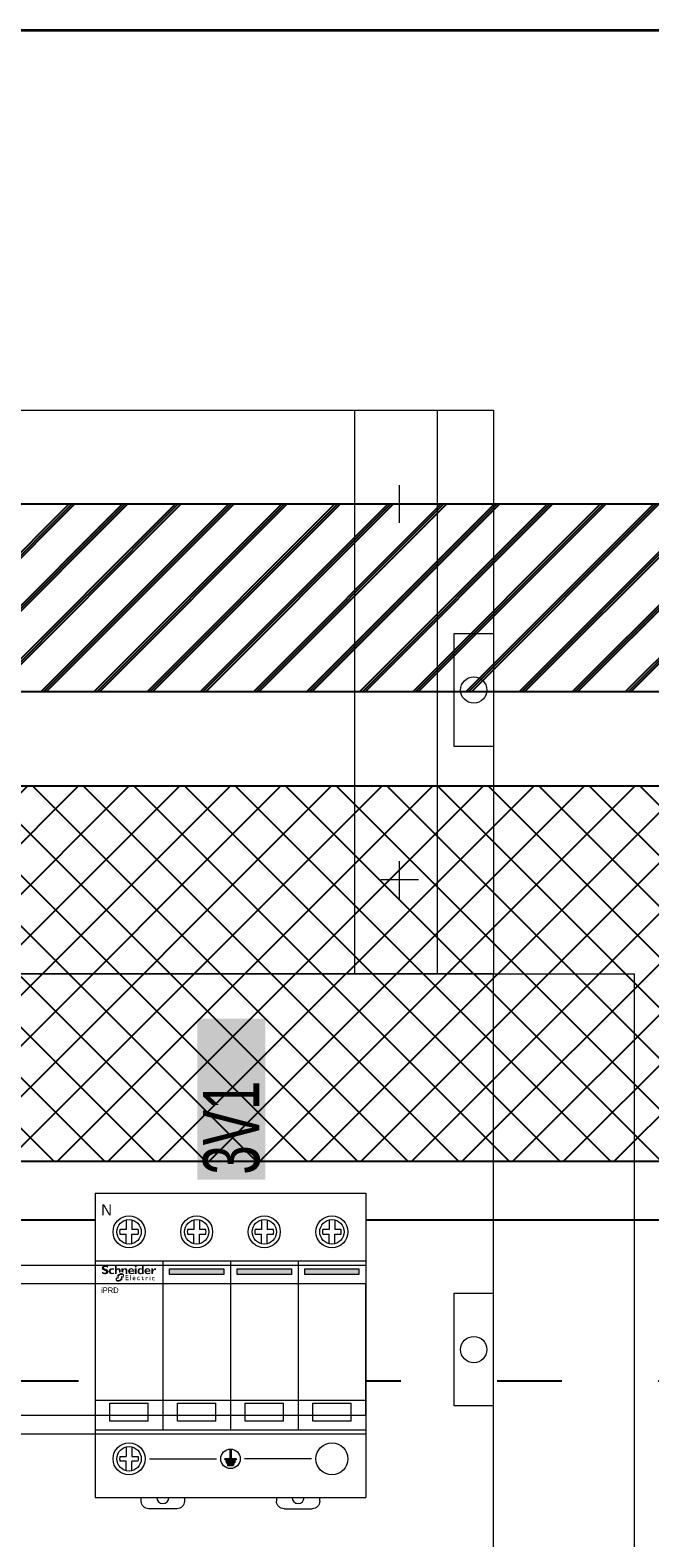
# Model space of a CAD drawing. Header units: millimetres. Extents: x -31 to 6803, y 0 to 664.
# Tile 97 of 118: x 1389 to 1401, y 209 to 237. Entities that reach past the tile are written whole.
import ezdxf
from ezdxf.enums import TextEntityAlignment as Align

# ---------------------------------------------------------------- set-up
doc = ezdxf.new("R2010")
doc.units = ezdxf.units.MM
doc.linetypes.add('ACAD_ISO03W100', pattern=[30, 12, -18])
doc.layers.add('!POMOCNICZE', color=8, linetype='Continuous', plot=False)
for name, color, linetype, lineweight in [('2DE_OBJ_Schneider-Devices', 7, 'Continuous', 25), ('2DE_OBJ_Schneider-Front_Plates', 7, 'Continuous', 0), ('2DE_OBJ_Schneider-Logo', 112, 'Continuous', 0), ('2DE_OBJ_Schneider-Mounting_Plates', 7, 'Continuous', 25), ('2DE_OBJ_Schneider-TAG', 112, 'Continuous', 0)]:
    doc.layers.add(name, color=color, linetype=linetype, lineweight=lineweight)
doc.layers.add('CP_WIPEOUT', color=255, linetype='Continuous')
doc.styles.add('CP_ATTR', font='arial.ttf')
doc.linetypes.add('CPFLEX', pattern='A,0.0001,-0.2,[131,LTYPESHP.SHX,S=0.2,R=0,X=-0.2,Y=0],-0.4,[131,LTYPESHP.SHX,S=0.2,R=180,X=0.2,Y=0],-0.2', length=0.8001)

# ---------------------------------------------------------------- blocks, each defined once
blk = doc.blocks.new('2d_pl_isft160g_600_4m_po_se35_5x4hn0h')
at = {"lineweight": 0}
for p, q in [((15, 0), (485, 0)), ((463, 0), (463, -150)), ((485, 0), (485, -150)), ((475, -30), (475, -20)), ((480, -25), (470, -25)), ((475, -130), (475, -120)), ((480, -125), (470, -125)), ((485, -150), (15, -150))]:
    blk.add_line(p, q, dxfattribs=at)
blk.add_lwpolyline([(485, -150), (15, -150)], dxfattribs=at)
at = {"layer": '2DE_OBJ_Schneider-Front_Plates', "lineweight": 0}
for p, q in [((0, 0), (500, 0)), ((500, 0), (500, -150)), ((500, -150), (0, -150))]:
    blk.add_line(p, q, dxfattribs=at)
for points in [[(500, -89.5), (489.5, -89.5), (489.5, -59.5), (500, -59.5)], [(500, -89.5), (489.5, -89.5), (489.5, -59.5), (500, -59.5)], [(500, -89.5), (489.5, -89.5), (489.5, -59.5), (500, -59.5)], [(500, -150), (0, -150)]]:
    blk.add_lwpolyline(points, dxfattribs=at)
blk.add_circle((494.75, -74.5), 3.5, dxfattribs=at)
blk.add_circle((494.75, -74.5), 3.5, dxfattribs=at)
blk.add_circle((494.75, -74.5), 3.5, dxfattribs=at)
at = {"lineweight": 0, "style": 'CP_ATTR', "flags": 9}
for tag, p in [('MARK3', (0, 0.01)), ('FUNCTION', (0, 0.01)), ('CHARACTER', (0, 0.01)), ('PRODUCER', (0, 0.01)), ('ORDER-NO', (0, 0.01)), ('PRODUCT-TYPE', (0, 0.01)), ('ARTICLE', (0, 0.01)), ('NAME', (0, 0.01)), ('OTHER', (0, 0)), ('LINK', (0, 0)), ('IP', (0, 0)), ('NUMBER_OF_POLES', (0, 0)), ('POWER_LOSSES', (0, 0)), ('POWER', (0, 0)), ('VOLTAGE', (0, 0)), ('CURRENT', (0.01, 0.01)), ('MARK2', (0.01, 0.01)), ('GROUP', (0.01, 0)), ('NUMBER', (0.01, 0)), ('TEXT_01', (0.01, 0))]:
    blk.add_attdef(tag, text='', height=0.0005, dxfattribs=at).set_placement(p, align=Align.MIDDLE_LEFT)
at = {"linetype": 'ByBlock', "lineweight": 0, "style": 'CP_ATTR', "flags": 9}
blk.add_attdef('WEIGHT', text='', height=0.0005, dxfattribs=at).set_placement((0, 0), align=Align.MIDDLE_LEFT)
blk = doc.blocks.new('Logo Schneider_2009')
for points in [[(1.6, 8.1), (1.9, 8), (2.2, 7.9), (2.5, 7.8), (2.7, 7.7), (3, 7.5), (3.2, 7.4), (3.3, 7.3), (3.3, 7.1), (3.3, 7), (3.2, 6.9), (3.1, 6.7), (3, 6.6), (2.7, 6.6), (2.4, 6.6), (2.4, 6.6), (2.2, 6.6), (2, 6.6), (1.8, 6.6), (1.5, 6.7), (1.3, 6.8), (1.1, 6.9), (0.9, 7), (0.6, 7.2), (0.4, 7.3), (0.4, 6), (0.4, 6), (0.7, 5.9), (0.9, 5.8), (1.2, 5.7), (1.4, 5.6), (1.6, 5.5), (1.9, 5.5), (2.1, 5.5), (2.3, 5.4), (2.5, 5.4), (2.6, 5.4), (2.9, 5.4), (3.1, 5.5), (3.4, 5.5), (3.6, 5.6), (3.8, 5.7), (4, 5.8), (4.2, 5.9), (4.3, 6), (4.5, 6.2), (4.6, 6.4), (4.7, 6.6), (4.8, 6.8), (4.8, 7), (4.8, 7.3), (4.8, 7.3), (4.8, 7.6), (4.8, 7.8), (4.7, 8), (4.6, 8.2), (4.4, 8.4), (4.2, 8.6), (4, 8.7), (4, 8.7), (3.8, 8.8), (3.7, 8.9), (3.5, 9), (3.2, 9.1), (2.9, 9.2), (2.6, 9.4), (2.4, 9.4), (2.1, 9.6), (1.9, 9.7), (1.8, 9.9), (1.8, 10), (1.8, 10), (1.8, 10.2), (1.9, 10.3), (2.1, 10.4), (2.4, 10.5), (2.7, 10.5), (2.7, 10.5), (2.9, 10.5), (3.1, 10.5), (3.3, 10.4), (3.5, 10.4), (3.8, 10.3), (4, 10.2), (4.3, 10.1), (4.6, 10), (4.6, 11.1), (4.4, 11.2), (4.2, 11.3), (3.9, 11.4), (3.7, 11.4), (3.4, 11.5), (3.2, 11.5), (3, 11.6), (2.8, 11.6), (2.5, 11.6), (2.4, 11.6), (2.2, 11.6), (1.9, 11.5), (1.7, 11.5), (1.4, 11.4), (1.2, 11.3), (1, 11.2), (0.9, 11.1), (0.8, 11.1), (0.6, 10.9), (0.5, 10.8), (0.4, 10.6), (0.3, 10.3), (0.3, 10.1), (0.2, 9.9), (0.2, 9.8), (0.3, 9.5), (0.3, 9.3), (0.4, 9.1), (0.5, 8.9), (0.7, 8.7), (0.8, 8.6), (1, 8.4), (1.1, 8.4), (1.2, 8.3), (1.4, 8.2)], [(12.3, 6.4), (12.2, 6.3), (12.2, 7.8), (12.1, 8.1), (12.1, 8.3), (12, 8.5), (11.8, 8.6), (11.7, 8.7), (11.5, 8.7), (11.3, 8.7), (11.1, 8.6), (11, 8.5), (10.8, 8.3), (10.7, 8.1), (10.7, 5.5), (9.4, 5.5), (9.4, 11.5), (10.7, 11.5), (10.7, 9), (10.7, 9), (10.8, 9.2), (11, 9.3), (11.2, 9.5), (11.4, 9.6), (11.6, 9.6), (11.9, 9.7), (11.9, 9.7), (12.2, 9.6), (12.4, 9.6), (12.7, 9.5), (12.9, 9.4), (13, 9.3), (13.1, 9.1), (13.2, 8.9), (13.3, 8.7), (13.4, 8.5), (13.4, 8.3), (13.4, 8.1), (13.4, 6.9), (13.3, 6.8), (13.1, 6.8), (13, 6.8), (12.9, 6.7), (12.8, 6.7), (12.6, 6.6), (12.5, 6.5), (12.4, 6.5)], [(8.8, 6.6), (8.6, 6.5), (8.3, 6.5), (8.1, 6.4), (7.9, 6.4), (7.7, 6.4), (7.7, 6.4), (7.4, 6.4), (7.2, 6.4), (7, 6.5), (6.8, 6.7), (6.7, 6.9), (6.6, 7.1), (6.5, 7.3), (6.5, 7.6), (6.5, 7.8), (6.6, 8), (6.6, 8.2), (6.7, 8.3), (6.9, 8.5), (7, 8.6), (7.2, 8.7), (7.5, 8.7), (7.7, 8.7), (7.9, 8.7), (8.1, 8.7), (8.3, 8.6), (8.6, 8.5), (8.8, 8.4), (8.8, 9.4), (8.6, 9.5), (8.4, 9.5), (8.1, 9.6), (7.9, 9.6), (7.7, 9.6), (7.4, 9.7), (7.3, 9.6), (7, 9.6), (6.8, 9.6), (6.6, 9.5), (6.3, 9.4), (6.1, 9.3), (5.9, 9.2), (5.8, 9.1), (5.7, 9), (5.6, 8.9), (5.4, 8.7), (5.3, 8.5), (5.2, 8.3), (5.2, 8), (5.1, 7.8), (5.1, 7.5), (5.1, 7.5), (5.1, 7.2), (5.2, 7), (5.2, 6.8), (5.3, 6.6), (5.5, 6.4), (5.6, 6.2), (5.8, 6), (5.9, 5.9), (6.1, 5.8), (6.3, 5.7), (6.5, 5.6), (6.7, 5.5), (7, 5.5), (7.2, 5.5), (7.5, 5.4), (7.6, 5.5), (7.9, 5.5), (8.1, 5.5), (8.3, 5.6), (8.6, 5.6), (8.8, 5.7)], [(14.3, 6.8), (14.2, 6.9), (14, 6.9), (14, 9.6), (15.3, 9.6), (15.3, 9), (15.5, 9.2), (15.7, 9.3), (15.9, 9.5), (16.1, 9.6), (16.3, 9.6), (16.5, 9.7), (16.6, 9.7), (16.9, 9.6), (17.1, 9.6), (17.3, 9.5), (17.5, 9.4), (17.6, 9.3), (17.8, 9.2), (17.9, 9), (18, 8.8), (18.1, 8.6), (18.1, 8.3), (18.1, 8.1), (18.1, 5.5), (16.8, 5.5), (16.8, 8), (16.8, 8.3), (16.8, 8.5), (16.6, 8.7), (16.5, 8.8), (16.3, 8.8), (16.2, 8.8), (16, 8.8), (15.8, 8.7), (15.7, 8.6), (15.5, 8.4), (15.3, 8.1), (15.3, 6.4), (15.3, 6.4), (15.2, 6.5), (15.1, 6.6), (15, 6.7), (14.8, 6.7), (14.7, 6.8), (14.6, 6.8), (14.4, 6.8)], [(17.4, 4.4), (18.8, 4.4), (18.8, 4.9), (16.8, 4.9), (16.8, 1.3), (18.9, 1.3), (18.9, 1.8), (17.4, 1.8), (17.4, 2.9), (18.8, 2.9), (18.8, 3.3), (17.4, 3.3)], [(20.4, 4.9), (20, 4.9), (20, 1.3), (20.4, 1.3)], [(26.2, 3.7), (26.1, 3.7), (26, 3.7), (25.8, 3.7), (25.6, 3.6), (25.5, 3.6), (25.3, 3.5), (25.2, 3.4), (25.1, 3.3), (25.1, 3.1), (25, 3), (25, 2.8), (24.9, 2.6), (24.9, 2.4), (24.9, 2.4), (24.9, 2.2), (25, 2), (25, 1.9), (25.1, 1.7), (25.2, 1.6), (25.3, 1.6), (25.4, 1.5), (25.6, 1.4), (25.7, 1.3), (25.9, 1.3), (26.1, 1.3), (26.1, 1.3), (26.3, 1.3), (26.5, 1.3), (26.6, 1.4), (26.8, 1.4), (26.8, 1.9), (26.7, 1.8), (26.5, 1.8), (26.3, 1.7), (26.2, 1.7), (26, 1.7), (25.8, 1.8), (25.7, 1.8), (25.6, 1.9), (25.5, 2), (25.4, 2.1), (25.4, 2.3), (25.4, 2.5), (25.4, 2.6), (25.4, 2.8), (25.5, 2.9), (25.6, 3.1), (25.6, 3.1), (25.7, 3.2), (25.9, 3.3), (26.1, 3.3), (26.1, 3.3), (26.2, 3.3), (26.4, 3.2), (26.6, 3.1), (26.7, 3), (26.7, 3.5), (26.7, 3.5), (26.5, 3.6), (26.4, 3.7)], [(29.5, 3.6), (28.7, 3.6), (28.7, 4.1), (27.9, 3.3), (27.9, 3.2), (28.3, 3.2), (28.3, 2), (28.3, 1.9), (28.3, 1.7), (28.4, 1.6), (28.4, 1.5), (28.6, 1.4), (28.7, 1.3), (28.8, 1.3), (29, 1.3), (29.1, 1.3), (29.3, 1.3), (29.4, 1.4), (29.6, 1.4), (29.6, 1.9), (29.5, 1.8), (29.4, 1.8), (29.2, 1.7), (29.1, 1.7), (29, 1.7), (28.8, 1.8), (28.8, 1.9), (28.7, 2.1), (28.7, 3.2), (29.5, 3.2)], [(32.1, 3.5), (31.9, 3.5), (31.9, 3.5), (31.7, 3.5), (31.6, 3.4), (31.5, 3.3), (31.4, 3.1), (31.3, 2.9), (31.3, 3.5), (30.8, 3.5), (30.8, 1.2), (31.3, 1.2), (31.3, 2.4), (31.3, 2.4), (31.3, 2.6), (31.3, 2.7), (31.4, 2.9), (31.5, 3), (31.7, 3.1), (31.8, 3.1), (31.9, 3.1), (32.1, 3), (32.2, 2.9), (32.5, 3.3), (32.4, 3.3), (32.2, 3.4)], [(36.5, 8.1), (36.7, 8.2), (36.8, 8.4), (37, 8.4), (37.2, 8.5), (37.2, 8.4), (37.4, 8.4), (37.7, 8.3), (37.9, 8.2), (38.3, 9.3), (38.1, 9.4), (37.8, 9.6), (37.6, 9.6), (37.4, 9.7), (37.4, 9.7), (37.2, 9.6), (37.1, 9.6), (36.9, 9.5), (36.7, 9.3), (36.6, 9.2), (36.4, 8.9), (36.3, 8.7), (36.1, 8.4), (36.1, 8.4), (36.1, 9.6), (34.8, 9.6), (34.8, 5.5), (36.1, 5.5), (36.1, 7.3), (36.1, 7.3), (36.3, 7.6), (36.4, 7.9)], [(35.5, 3.1), (35.4, 3), (35.4, 2.8), (35.3, 2.7), (35.3, 2.5), (35.3, 2.3), (35.3, 2.2), (35.3, 2), (35.3, 1.9), (35.4, 1.7), (35.5, 1.6), (35.6, 1.4), (35.6, 1.4), (35.8, 1.3), (35.9, 1.2), (36.1, 1.2), (36.3, 1.1), (36.4, 1.1), (36.5, 1.1), (36.6, 1.1), (36.8, 1.1), (37, 1.2), (37.1, 1.3), (37.1, 1.7), (37, 1.7), (36.8, 1.6), (36.7, 1.6), (36.5, 1.5), (36.3, 1.6), (36.2, 1.6), (36, 1.7), (35.9, 1.7), (35.8, 1.8), (35.8, 2), (35.7, 2.1), (35.7, 2.3), (35.7, 2.4), (35.8, 2.6), (35.8, 2.8), (35.9, 2.9), (36, 2.9), (36.1, 3), (36.3, 3.1), (36.4, 3.1), (36.4, 3.1), (36.6, 3.1), (36.7, 3), (36.9, 3), (37.1, 2.9), (37.1, 3.4), (37.1, 3.4), (36.9, 3.4), (36.7, 3.5), (36.6, 3.5), (36.4, 3.5), (36.3, 3.5), (36.1, 3.5), (36, 3.5), (35.8, 3.4), (35.7, 3.3), (35.6, 3.2)]]:
    blk.add_hatch(color=112).paths.add_polyline_path(points)
h = blk.add_hatch(color=112)
h.paths.add_polyline_path([(23.8, 11.4), (23.6, 11.3), (23.6, 11.3), (23.4, 11.1), (23.3, 10.9), (23.3, 10.7), (23.3, 10.5), (23.4, 10.3), (23.5, 10.2), (23.7, 10.2), (23.8, 10.2), (24, 10.2), (24.2, 10.3), (24.4, 10.5), (24.6, 10.7), (24.7, 10.9), (24.7, 11.1), (24.7, 11.2), (24.6, 11.4), (24.5, 11.5), (24.2, 11.6), (24.2, 11.6), (24, 11.5)])
h.paths.add_polyline_path([(24.6, 9.6), (23.3, 9.6), (23.3, 5.5), (24.6, 5.5)])
h = blk.add_hatch(color=112)
h.paths.add_polyline_path([(28.2, 9.4), (27.9, 9.5), (27.7, 9.6), (27.5, 9.6), (27.2, 9.6), (27.1, 9.7), (26.8, 9.6), (26.6, 9.6), (26.4, 9.5), (26.2, 9.4), (26, 9.3), (25.8, 9.2), (25.7, 9.1), (25.5, 8.9), (25.4, 8.7), (25.3, 8.5), (25.2, 8.3), (25.2, 8.1), (25.2, 7.8), (25.1, 7.6), (25.2, 7.3), (25.2, 7.1), (25.2, 6.8), (25.3, 6.6), (25.4, 6.4), (25.6, 6.2), (25.7, 6), (25.9, 5.9), (26, 5.7), (26.2, 5.6), (26.5, 5.5), (26.7, 5.5), (26.9, 5.4), (27, 5.4), (27.3, 5.4), (27.5, 5.5), (27.7, 5.6), (27.9, 5.7), (28.1, 5.8), (28.2, 5.8), (28.2, 5.5), (29.4, 5.5), (29.4, 11.5), (28.2, 11.5)])
h.paths.add_polyline_path([(28.2, 8.6), (28.2, 6.6), (27.9, 6.5), (27.7, 6.4), (27.5, 6.3), (27.4, 6.3), (27.2, 6.3), (27, 6.4), (26.8, 6.5), (26.7, 6.6), (26.6, 6.8), (26.5, 7), (26.5, 7.2), (26.4, 7.5), (26.5, 7.8), (26.5, 8.1), (26.6, 8.3), (26.7, 8.5), (26.8, 8.6), (26.9, 8.7), (27.1, 8.8), (27.3, 8.8), (27.5, 8.8), (27.7, 8.8), (27.9, 8.7)], flags=16)
h = blk.add_hatch(color=112)
h.paths.add_polyline_path([(11.8, 5.4), (11.7, 5.3), (11.6, 5.2), (11.4, 5.1), (11.3, 5), (11.2, 4.9), (11.2, 4.9), (11.1, 4.8), (11, 4.7), (10.9, 4.6), (10.8, 4.5), (10.7, 4.4), (10.6, 4.2), (11.4, 4.2), (11.2, 3.7), (10.3, 3.7), (10.3, 3.6), (10.2, 3.5), (10.1, 3.4), (10.1, 3.3), (11.2, 3.3), (11, 2.8), (9.9, 2.8), (9.9, 2.6), (9.9, 2.5), (9.9, 2.3), (9.9, 2.2), (9.9, 2.1), (9.9, 1.9), (9.9, 1.8), (9.9, 1.7), (9.9, 1.5), (10, 1.4), (10, 1.3), (10.1, 1.2), (10.1, 1), (10.2, 0.9), (10.3, 0.8), (10.3, 0.8), (10.4, 0.7), (10.5, 0.6), (10.6, 0.6), (10.8, 0.5), (10.9, 0.5), (11, 0.4), (11.1, 0.4), (11.3, 0.3), (11.4, 0.3), (11.6, 0.3), (11.7, 0.3), (11.8, 0.3), (11.9, 0.3), (12.1, 0.3), (12.2, 0.4), (12.3, 0.4), (12.4, 0.4), (12.6, 0.4), (12.7, 0.5), (12.8, 0.5), (12.9, 0.6), (13.1, 0.6), (13.2, 0.7), (13.3, 0.7), (13.4, 0.8), (13.5, 0.9), (13.7, 0.9), (13.8, 1), (13.9, 1.1), (14, 1.2), (14.1, 1.3), (14.3, 1.4), (14.4, 1.5), (14.5, 1.6), (14.6, 1.7), (14.7, 1.8), (14.8, 1.9), (14.9, 2), (15, 2.1), (15, 2.2), (15.1, 2.3), (14.1, 2.3), (14.3, 2.8), (15.4, 2.8), (15.5, 2.9), (15.5, 3.1), (15.6, 3.2), (15.6, 3.3), (14.4, 3.3), (14.4, 3.5), (14.5, 3.8), (15.8, 3.8), (15.8, 3.8), (15.8, 4), (15.8, 4.1), (15.8, 4.2), (15.8, 4.4), (15.8, 4.4), (15.8, 4.6), (15.8, 4.7), (15.8, 4.8), (15.8, 5), (15.7, 5.1), (15.7, 5.2), (15.6, 5.3), (15.5, 5.4), (15.5, 5.6), (15.4, 5.7), (15.3, 5.7), (15.2, 5.8), (15.1, 5.9), (15, 6), (14.8, 6), (14.7, 6.1), (14.6, 6.1), (14.4, 6.1), (14.3, 6.1), (14.2, 6.2), (14, 6.2), (13.9, 6.2), (13.8, 6.2), (13.6, 6.1), (13.5, 6.1), (13.4, 6.1), (13.3, 6.1), (13.1, 6), (13, 6), (12.9, 6), (12.8, 5.9), (12.6, 5.9), (12.5, 5.8), (12.4, 5.8), (12.3, 5.7), (12.1, 5.6), (12, 5.6), (11.9, 5.5)])
h.paths.add_polyline_path([(12.6, 4.5), (12.7, 4.6), (12.9, 4.7), (13, 4.8), (13.1, 4.8), (13.2, 4.9), (13.3, 4.9), (13.5, 5), (13.6, 5), (13.8, 5), (15, 5), (14.9, 4.2), (14.1, 4.2), (14, 4.2), (13.9, 4.1), (13.8, 3.5), (13.5, 2.6), (13.5, 2.5), (13.4, 2.3), (13.4, 2.2), (13.3, 2.1), (13.2, 2), (13.1, 1.9), (13, 1.8), (12.9, 1.8), (12.7, 1.7), (12.6, 1.6), (12.5, 1.6), (12.4, 1.5), (12.2, 1.5), (12.1, 1.5), (11.9, 1.5), (10.7, 1.5), (10.9, 2.3), (11.7, 2.3), (11.8, 2.3), (11.8, 2.4), (11.9, 2.5), (12.1, 3.5), (12.2, 3.8), (12.3, 3.9), (12.3, 4.1), (12.4, 4.2), (12.4, 4.3), (12.5, 4.4)], flags=16)
h = blk.add_hatch(color=112)
h.paths.add_polyline_path([(21.1, 9.6), (20.8, 9.7), (20.8, 9.7), (20.5, 9.6), (20.3, 9.6), (20, 9.5), (19.8, 9.5), (19.6, 9.4), (19.4, 9.2), (19.2, 9.1), (19.2, 9.1), (19.1, 8.9), (18.9, 8.7), (18.8, 8.5), (18.7, 8.3), (18.7, 8), (18.6, 7.8), (18.6, 7.6), (18.6, 7.5), (18.6, 7.3), (18.7, 7), (18.7, 6.8), (18.8, 6.6), (18.9, 6.4), (19.1, 6.2), (19.2, 6), (19.3, 6), (19.4, 5.9), (19.6, 5.8), (19.8, 5.7), (20, 5.6), (20.3, 5.5), (20.5, 5.5), (20.8, 5.5), (21, 5.4), (21.2, 5.5), (21.5, 5.5), (21.7, 5.5), (22, 5.6), (22.2, 5.7), (22.4, 5.7), (22.6, 5.9), (22.8, 6), (22.8, 6.8), (22.6, 6.6), (22.3, 6.5), (22.1, 6.4), (21.9, 6.3), (21.7, 6.2), (21.4, 6.2), (21.3, 6.2), (21, 6.2), (20.8, 6.3), (20.6, 6.3), (20.4, 6.4), (20.2, 6.6), (20.1, 6.7), (20, 6.9), (20, 7.1), (19.9, 7.3), (22.8, 7.3), (22.9, 7.6), (22.8, 7.9), (22.8, 8.1), (22.7, 8.3), (22.6, 8.5), (22.5, 8.7), (22.4, 8.9), (22.3, 9), (22.1, 9.2), (21.9, 9.3), (21.7, 9.4), (21.5, 9.5), (21.3, 9.6)])
h.paths.add_polyline_path([(21.1, 8.9), (21.3, 8.8), (21.4, 8.7), (21.6, 8.5), (21.7, 8.3), (21.7, 8.1), (21.7, 8), (20, 8), (20, 8.3), (20.1, 8.5), (20.2, 8.6), (20.4, 8.8), (20.5, 8.8), (20.8, 8.9)], flags=16)
h = blk.add_hatch(color=112)
h.paths.add_polyline_path([(22.7, 3.7), (22.6, 3.7), (22.4, 3.7), (22.2, 3.6), (22.1, 3.5), (22, 3.4), (22, 3.4), (21.9, 3.3), (21.8, 3.1), (21.7, 3), (21.7, 2.8), (21.7, 2.6), (21.7, 2.5), (21.7, 2.3), (21.7, 2.2), (21.8, 2), (21.8, 1.9), (21.9, 1.7), (22, 1.6), (22.1, 1.5), (22.2, 1.4), (22.4, 1.4), (22.5, 1.3), (22.7, 1.3), (22.8, 1.3), (23, 1.3), (23.1, 1.3), (23.3, 1.4), (23.5, 1.4), (23.6, 1.5), (23.7, 1.6), (23.7, 2), (23.5, 1.9), (23.4, 1.8), (23.2, 1.8), (23.1, 1.7), (22.9, 1.7), (22.7, 1.7), (22.6, 1.8), (22.4, 1.8), (22.3, 1.9), (22.2, 2.1), (22.2, 2.2), (22.1, 2.4), (22.1, 2.4), (23.8, 2.4), (23.7, 2.6), (23.7, 2.8), (23.7, 3), (23.6, 3.1), (23.6, 3.3), (23.5, 3.4), (23.4, 3.5), (23.3, 3.6), (23.2, 3.6), (23, 3.7), (22.9, 3.7)])
h.paths.add_polyline_path([(22.8, 3.3), (22.9, 3.3), (23.1, 3.2), (23.2, 3.1), (23.2, 3), (23.3, 2.8), (23.3, 2.7), (22.1, 2.7), (22.2, 2.9), (22.2, 3.1), (22.3, 3.2), (22.5, 3.2), (22.6, 3.3)], flags=16)
h = blk.add_hatch(color=112)
h.paths.add_polyline_path([(32.4, 9.6), (32.2, 9.7), (32.2, 9.7), (31.9, 9.6), (31.7, 9.6), (31.4, 9.5), (31.2, 9.5), (31, 9.4), (30.8, 9.2), (30.6, 9.1), (30.6, 9.1), (30.4, 8.9), (30.3, 8.7), (30.2, 8.5), (30.1, 8.3), (30.1, 8), (30, 7.8), (30, 7.6), (30, 7.5), (30, 7.3), (30.1, 7), (30.1, 6.8), (30.2, 6.6), (30.3, 6.4), (30.5, 6.2), (30.6, 6), (30.6, 6), (30.8, 5.9), (31, 5.8), (31.2, 5.7), (31.4, 5.6), (31.7, 5.5), (31.9, 5.5), (32.2, 5.5), (32.4, 5.4), (32.6, 5.5), (32.9, 5.5), (33.1, 5.5), (33.4, 5.6), (33.6, 5.7), (33.8, 5.7), (34, 5.9), (34.2, 6), (34.2, 6.8), (33.9, 6.6), (33.7, 6.5), (33.5, 6.4), (33.3, 6.3), (33, 6.2), (32.8, 6.2), (32.7, 6.2), (32.4, 6.2), (32.2, 6.3), (31.9, 6.3), (31.8, 6.4), (31.6, 6.6), (31.5, 6.7), (31.4, 6.9), (31.4, 7.1), (31.3, 7.3), (34.2, 7.3), (34.2, 7.6), (34.2, 7.9), (34.2, 8.1), (34.1, 8.3), (34, 8.5), (33.9, 8.7), (33.8, 8.9), (33.7, 9), (33.5, 9.2), (33.3, 9.3), (33.1, 9.4), (32.9, 9.5), (32.7, 9.6)])
h.paths.add_polyline_path([(32.5, 8.9), (32.7, 8.8), (32.8, 8.7), (33, 8.5), (33.1, 8.3), (33.1, 8.1), (33.1, 8), (31.4, 8), (31.4, 8.3), (31.5, 8.5), (31.6, 8.6), (31.7, 8.8), (31.9, 8.8), (32.2, 8.9)], flags=16)
h = blk.add_hatch(color=112)
h.paths.add_polyline_path([(34.1, 4.4), (34, 4.4), (33.8, 4.4), (33.7, 4.3), (33.6, 4.2), (33.6, 4), (33.7, 3.9), (33.8, 3.9), (33.9, 4), (34.1, 4), (34.1, 4.2), (34.1, 4.3)])
h.paths.add_polyline_path([(34.1, 3.5), (33.6, 3.5), (33.6, 1.2), (34.1, 1.2)])
blk = doc.blocks.new('Schneider Electric-logo')
at = {"color": 3, "xscale": 45.60207954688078, "yscale": 45.60207954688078, "zscale": 45.60207954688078}
blk.add_blockref('Logo Schneider_2009', (2560, 1257), dxfattribs=at)
blk = doc.blocks.new('SE_logo')
at = {"xscale": 0.2, "yscale": 0.2, "zscale": 0.2}
blk.add_blockref('Schneider Electric-logo', (-516.3, -249.2), dxfattribs=at)
blk = doc.blocks.new('2d_spd_iprd_3p+n_se15_571062d')
at = {"true_color": 0xffffff, "transparency": 33554687}
h = blk.add_hatch(color=7, dxfattribs=at)
h.dxf.hatch_style = 1
h.paths.add_polyline_path([(27.17, 86.96), (27.17, 44.1), (45.24, 44.1), (45.24, 86.96)])
at = {"lineweight": 0}
for p, q in [((21.75, -43.5), (14.25, -43.5)), ((50.25, -43.5), (57.75, -43.5))]:
    blk.add_line(p, q, dxfattribs=at)
at = {"layer": '2DE_OBJ_Schneider-TAG', "lineweight": 0, "width": 0.7}
blk.add_attdef('TAG', (43.69, 45.42), '', height=15, rotation=90, dxfattribs=at)
blk.add_wipeout([(0, 40.5), (72, 40.5), (72, -40.5), (0, -40.5)]).dxf.layer = 'CP_WIPEOUT'
at = {"lineweight": 0}
h = blk.add_hatch(color=112, dxfattribs=at)
h.dxf.hatch_style = 1
h.paths.add_polyline_path([(34.2, 20.39), (19.8, 20.39), (19.8, 18.84), (34.2, 18.84)])
h = blk.add_hatch(color=112, dxfattribs=at)
h.dxf.hatch_style = 1
h.paths.add_polyline_path([(52.2, 20.39), (37.8, 20.39), (37.8, 18.84), (52.2, 18.84)])
h = blk.add_hatch(color=112, dxfattribs=at)
h.dxf.hatch_style = 1
h.paths.add_polyline_path([(70.2, 20.39), (55.8, 20.39), (55.8, 18.84), (70.2, 18.84)])
h = blk.add_hatch(color=253, dxfattribs=at)
h.paths.add_polyline_path([(36.2, -27.61, 0.038519), (35.8, -27.61), (35.8, -30.2), (34.4, -30.2), (34.54, -30.51), (36, -30.51), (37.46, -30.51), (37.6, -30.2), (36.2, -30.2)])
h.paths.add_polyline_path([(37.26, -30.95), (36, -30.95), (34.74, -30.95), (34.88, -31.26), (36, -31.26), (37.12, -31.26)])
h.paths.add_polyline_path([(36.92, -31.7), (36, -31.7), (35.08, -31.7), (35.22, -32.01), (36, -32.01), (36.78, -32.01)])
for p, q in [((0, 40.5), (72, 40.5)), ((8.25, 33.37), (8.25, 30.83)), ((9.75, 33.37), (9.75, 30.83)), ((26.25, 33.37), (26.25, 30.83)), ((27.75, 33.37), (27.75, 30.83)), ((44.25, 33.37), (44.25, 30.83)), ((45.75, 33.37), (45.75, 30.83)), ((62.25, 33.37), (62.25, 30.83)), ((63.75, 33.37), (63.75, 30.83)), ((8.25, 30.83), (6.58, 30.83)), ((6.58, 29.57), (8.25, 29.57)), ((8.25, 27.04), (8.25, 29.57)), ((11.42, 30.83), (9.75, 30.83)), ((9.75, 29.57), (11.42, 29.57)), ((9.75, 27.04), (9.75, 29.57)), ((26.25, 30.83), (24.58, 30.83)), ((24.58, 29.57), (26.25, 29.57)), ((26.25, 27.04), (26.25, 29.57)), ((29.42, 30.83), (27.75, 30.83)), ((27.75, 29.57), (29.42, 29.57)), ((27.75, 27.04), (27.75, 29.57)), ((44.25, 30.83), (42.58, 30.83)), ((42.58, 29.57), (44.25, 29.57)), ((44.25, 27.04), (44.25, 29.57)), ((47.42, 30.83), (45.75, 30.83)), ((45.75, 29.57), (47.42, 29.57)), ((45.75, 27.04), (45.75, 29.57)), ((62.25, 30.83), (60.58, 30.83)), ((60.58, 29.57), (62.25, 29.57)), ((62.25, 27.04), (62.25, 29.57)), ((65.42, 30.83), (63.75, 30.83)), ((63.75, 29.57), (65.42, 29.57)), ((63.75, 27.04), (63.75, 29.57)), ((0, 22.5), (72, 22.5)), ((0, -14.6), (72, -14.6)), ((3.88, -15.37), (14.12, -15.37)), ((3.88, -20.14), (3.88, -15.37)), ((14.12, -20.14), (14.12, -15.37)), ((21.88, -15.37), (32.12, -15.37)), ((21.88, -20.14), (21.88, -15.37)), ((32.12, -20.14), (32.12, -15.37)), ((39.88, -15.37), (50.12, -15.37)), ((39.88, -20.14), (39.88, -15.37)), ((50.12, -20.14), (50.12, -15.37)), ((57.88, -15.37), (68.12, -15.37)), ((57.88, -20.14), (57.88, -15.37)), ((68.12, -20.14), (68.12, -15.37)), ((0, -22.5), (72, -22.5)), ((14.12, -20.14), (3.88, -20.14)), ((32.12, -20.14), (21.88, -20.14)), ((50.12, -20.14), (39.88, -20.14)), ((68.12, -20.14), (57.88, -20.14)), ((8.25, -27.04), (8.25, -29.57)), ((9.75, -27.04), (9.75, -29.57)), ((6.58, -29.57), (8.25, -29.57)), ((8.25, -30.83), (6.58, -30.83)), ((8.25, -33.37), (8.25, -30.83)), ((9.75, -29.57), (11.42, -29.57)), ((9.75, -33.37), (9.75, -30.83)), ((11.42, -30.83), (9.75, -30.83)), ((37.26, -30.95), (34.74, -30.95)), ((36.92, -31.7), (35.08, -31.7)), ((0, -40.5), (72, -40.5)), ((12.25, -41.5), (12.25, -40.5)), ((23.75, -40.5), (23.75, -41.5)), ((48.25, -40.5), (48.25, -41.5)), ((59.75, -41.5), (59.75, -40.5))]:
    blk.add_line(p, q, dxfattribs=at)
for points in [[(0, 40.5), (0, -40.5)], [(72, 40.5), (72, -40.5)], [(18, 22.5), (18, -22.5)], [(36, 22.5), (36, -22.5)], [(54, 22.5), (54, -22.5)], [(35.8, -27.61), (35.8, -30.2)], [(36.2, -27.61), (36.2, -30.2)], [(14.41, -30.2), (32.24, -30.2)], [(35.8, -30.2), (34.4, -30.2)], [(34.4, -30.2), (34.54, -30.51)], [(34.54, -30.51), (37.46, -30.51)], [(34.74, -30.95), (34.88, -31.26)], [(34.88, -31.26), (37.12, -31.26)], [(35.08, -31.7), (35.22, -32.01)], [(35.22, -32.01), (36.78, -32.01)], [(37.6, -30.2), (36.2, -30.2)], [(36.92, -31.7), (36.78, -32.01)], [(37.26, -30.95), (37.12, -31.26)], [(37.6, -30.2), (37.46, -30.51)], [(57.59, -30.2), (39.76, -30.2)]]:
    blk.add_lwpolyline(points, dxfattribs=at)
at = {"color": 112, "lineweight": 0}
for points in [[(19.8, 20.39), (34.2, 20.39), (34.2, 18.84), (19.8, 18.84)], [(37.8, 20.39), (52.2, 20.39), (52.2, 18.84), (37.8, 18.84)], [(55.8, 20.39), (70.2, 20.39), (70.2, 18.84), (55.8, 18.84)]]:
    blk.add_lwpolyline(points, close=True, dxfattribs=at)
at = {"lineweight": 0}
for centre, radius in [((9, 30.2), 4.25), ((9, 30.2), 3.25), ((27, 30.2), 4.25), ((27, 30.2), 3.25), ((45, 30.2), 4.25), ((45, 30.2), 3.25), ((63, 30.2), 4.25), ((63, 30.2), 3.25), ((9, -30.2), 4.25), ((9, -30.2), 3.25), ((36, -30.2), 2.6), ((63, -30.2), 4.25)]:
    blk.add_circle(centre, radius, dxfattribs=at)
for centre, radius, start, end in [((9, 30.2), 2.5, 165.5225, 194.5959), ((9, 30.2), 2.5, 345.4041, 14.4775), ((27, 30.2), 2.5, 165.5225, 194.5959), ((27, 30.2), 2.5, 345.4041, 14.4775), ((45, 30.2), 2.5, 165.5225, 194.5959), ((45, 30.2), 2.5, 345.4041, 14.4775), ((63, 30.2), 2.5, 165.5225, 194.5959), ((63, 30.2), 2.5, 345.4041, 14.4775), ((9, -30.2), 2.5, 165.4041, 194.4775), ((9, -30.2), 2.5, 345.5225, 14.5959), ((18, -40.5), 1.6, 180, 0), ((54, -40.5), 1.6, 180, 0)]:
    blk.add_arc(centre, radius, start, end, dxfattribs=at)
at = {"lineweight": 0, "extrusion": (0, 0, -1)}
for centre, start, end in [((-14.25, -41.5), 270, 0), ((-21.75, -41.5), 180, 270), ((-50.25, -41.5), 270, 0), ((-57.75, -41.5), 180, 270)]:
    blk.add_arc(centre, 2, start, end, dxfattribs=at)
at = {"layer": '2DE_OBJ_Schneider-Logo', "lineweight": 0, "xscale": 0.04182049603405, "yscale": 0.04182049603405, "zscale": 0.04182049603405}
blk.add_blockref('SE_logo', (1.83, 16.75), dxfattribs=at)
at = {"linetype": 'Continuous', "lineweight": 0}
blk.add_text('N', height=3, dxfattribs=at).set_placement((1.58, 34.56))
at = {"style": 'CP_ATTR', "flags": 9}
for tag, p in [('NAME', (0, 0.01)), ('PRODUCT-TYPE', (0, 0.01)), ('ORDER-NO', (0, 0.01)), ('PRODUCER', (0, 0.01)), ('CHARACTER', (0, 0.01)), ('FUNCTION', (0, 0.01)), ('MARK3', (0, 0.01)), ('VOLTAGE', (0, 0)), ('POWER', (0, 0)), ('POWER_LOSSES', (0, 0)), ('NUMBER_OF_POLES', (0, 0)), ('IP', (0, 0)), ('LINK', (0, 0)), ('OTHER', (0, 0)), ('MARK2', (0.01, 0.01)), ('CURRENT', (0.01, 0.01)), ('TEXT_01', (0.01, 0)), ('NUMBER', (0.01, 0)), ('GROUP', (0.01, 0))]:
    blk.add_attdef(tag, text='', height=0.0005, dxfattribs=at).set_placement(p, align=Align.MIDDLE_LEFT)
at = {"linetype": 'ByBlock', "style": 'CP_ATTR', "flags": 9}
blk.add_attdef('WEIGHT', text='', height=0.0005, dxfattribs=at).set_placement((0, 0), align=Align.MIDDLE_LEFT)
at = {"layer": '2DE_OBJ_Schneider-Logo', "color": 253, "linetype": 'Continuous', "lineweight": 0}
blk.add_text('iPRD', height=1.5, dxfattribs=at).set_placement((1.55, 13.91))
blk = doc.blocks.new('2d_prismap_din_650mm_4m_se38_ftw522e')
at = {"lineweight": 0}
for p, q in [((0, 0), (575, 0)), ((575, -200), (575, 0)), ((503.5, -82.5), (71.5, -82.5)), ((503.5, -117.5), (503.5, -82.5)), ((71.5, -117.5), (503.5, -117.5))]:
    blk.add_line(p, q, dxfattribs=at)
at = {"layer": '2DE_OBJ_Schneider-Front_Plates', "lineweight": 0}
for points in [[(537.5, 0), (37.5, 0), (37.5, -200), (537.5, -200)], [(71.5, -77.5), (503.5, -77.5), (503.5, -122.5), (71.5, -122.5)]]:
    blk.add_lwpolyline(points, close=True, dxfattribs=at)
blk.add_lwpolyline([(537.5, -115), (527, -115), (527, -85), (537.5, -85)], dxfattribs=at)
blk.add_circle((532.25, -100), 3.5, dxfattribs=at)
at = {"lineweight": 0, "style": 'CP_ATTR', "flags": 9}
for tag, p in [('MARK3', (0, 0.01)), ('FUNCTION', (0, 0.01)), ('CHARACTER', (0, 0.01)), ('PRODUCER', (0, 0.01)), ('ORDER-NO', (0, 0.01)), ('PRODUCT-TYPE', (0, 0.01)), ('ARTICLE', (0, 0.01)), ('NAME', (0, 0.01)), ('OTHER', (0, 0)), ('LINK', (0, 0)), ('IP', (0, 0)), ('NUMBER_OF_POLES', (0, 0)), ('POWER_LOSSES', (0, 0)), ('POWER', (0, 0)), ('VOLTAGE', (0, 0)), ('CURRENT', (0.01, 0.01)), ('MARK2', (0.01, 0.01)), ('GROUP', (0.01, 0)), ('NUMBER', (0.01, 0)), ('TEXT_01', (0.01, 0))]:
    blk.add_attdef(tag, text='', height=0.0005, dxfattribs=at).set_placement(p, align=Align.MIDDLE_LEFT)
at = {"linetype": 'ByBlock', "lineweight": 0, "style": 'CP_ATTR', "flags": 9}
blk.add_attdef('WEIGHT', text='', height=0.0005, dxfattribs=at).set_placement((0, 0), align=Align.MIDDLE_LEFT)

msp = doc.modelspace()

# ---------------------------------------------------------------- hatches: boundary and pattern name
at = {"true_color": 0x58ba48}
h = msp.add_hatch(dxfattribs=at)
h.set_pattern_fill('JIS_RC_10', color=85, scale=0.07)
h.set_pattern_definition([(45, (1237.8037, 226.5842), (-0.4949747, 0.4949747), []), (45, (1237.85445, 226.5842), (-0.4949747, 0.4949747), []), (45, (1237.9052, 226.5842), (-0.4949747, 0.4949747), [])])
h.paths.add_polyline_path([(1215.196, 228.334), (1215.196, 224.834), (1428.279, 224.834), (1428.279, 228.334)])
edge = h.paths.add_edge_path(flags=16)
edge.add_arc((1427.362, 225.735), 0.7, 0, 360)
edge = h.paths.add_edge_path(flags=0)
edge.add_line((1427.099, 226.19), (1427.099, 226.19))
edge.add_line((1427.099, 226.19), (1427.1, 226.19))
edge.add_arc((1427.362, 225.735), 0.525, 60.0739, 119.9261, ccw=False)
edge.add_line((1427.624, 226.19), (1427.625, 226.19))
edge.add_line((1427.625, 226.19), (1427.625, 226.19))
edge.add_arc((1427.362, 225.735), 0.525, 0.0738, 59.9262, ccw=False)
edge.add_line((1427.887, 225.736), (1427.887, 225.735))
edge.add_line((1427.887, 225.735), (1427.887, 225.735))
edge.add_arc((1427.362, 225.735), 0.525, 180.0736, 359.9264, ccw=False)
edge.add_line((1426.837, 225.735), (1426.837, 225.735))
edge.add_line((1426.837, 225.735), (1426.837, 225.736))
edge.add_arc((1427.362, 225.735), 0.525, 120.0738, 179.9262, ccw=False)
edge = h.paths.add_edge_path(flags=0)
edge.add_arc((1427.362, 225.735), 0.455, 0, 360)
h = msp.add_hatch()
h.set_pattern_fill('ANSI37', color=150, scale=0.21)
h.set_pattern_definition([(45, (1406.74226, 218.8842), (-0.4714634, 0.4714634), []), (135, (1406.74226, 218.8842), (-0.4714634, -0.4714634), [])])
h.paths.add_polyline_path([(1237.804, 223.084), (1237.804, 216.084), (1411.817, 216.084), (1411.817, 223.084)])

# ---------------------------------------------------------------- linework, layer by layer
at = {"layer": '!POMOCNICZE'}
msp.add_line((3, 215), (6803, 215), dxfattribs=at)
at = {"layer": '!POMOCNICZE', "linetype": 'ACAD_ISO03W100', "ltscale": 0.1}
msp.add_line((3, 212), (6803, 212), dxfattribs=at)
for p, q in [((1222.719, 228.334), (1428.279, 228.334)), ((1428.279, 224.834), (1222.719, 224.834)), ((1237.804, 223.084), (1411.817, 223.084)), ((1411.817, 216.084), (1237.804, 216.084))]:
    msp.add_line(p, q)
at = {"color": 1, "linetype": 'CPFLEX', "lineweight": 35}
msp.add_lwpolyline([(1290.957, 237.16), (1434.6, 237.16), (1434.6, 93.694), (1345.82, 93.694), (1345.82, 147.512), (1290.957, 147.512), (1290.957, 237.16)], dxfattribs=at)

# ---------------------------------------------------------------- block references
at = {"layer": '2DE_OBJ_Schneider-Mounting_Plates', "xscale": 0.06999999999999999, "yscale": 0.06999999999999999, "zscale": 0.06999999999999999}
msp.add_blockref('2d_pl_isft160g_600_4m_po_se35_5x4hn0h', (1362.929, 230.084), dxfattribs=at)

# ---------------------------------------------------------------- next in the draw order: block references
at = {"layer": '2DE_OBJ_Schneider-Devices', "xscale": 0.06999999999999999, "yscale": 0.06999999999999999, "zscale": 0.06999999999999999}
msp.add_blockref('2d_spd_iprd_3p+n_se15_571062d', (1390.509, 212.663), dxfattribs=at).add_auto_attribs({'TAG': '3V1'})

# ---------------------------------------------------------------- next in the draw order: block references
at = {"layer": '2DE_OBJ_Schneider-Mounting_Plates', "xscale": 0.06999999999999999, "yscale": 0.06999999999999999, "zscale": 0.06999999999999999}
msp.add_blockref('2d_prismap_din_650mm_4m_se38_ftw522e', (1360.304, 219.584), dxfattribs=at)

doc.saveas('drawing.dxf')
